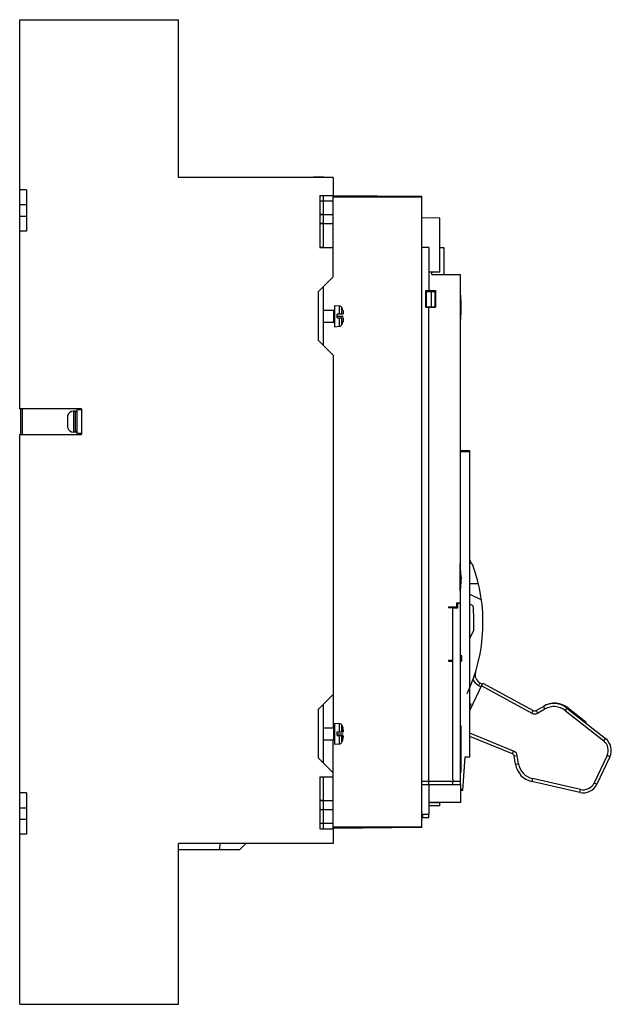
# Model space of a CAD drawing. Header units: millimetres. Extents: x 43 to 239, y 32 to 358.
import ezdxf

# ---------------------------------------------------------------- set-up
doc = ezdxf.new("R2010")
doc.units = ezdxf.units.MM
doc.header["$LTSCALE"] = 25.349531
doc.layers.get('0').update_dxf_attribs({"linetype": 'CONTINUOUS'})
doc.layers.add('INTFCLR_71428', color=7, linetype='CONTINUOUS')
doc.layers.add('INTFCLR_79', color=7, linetype='CONTINUOUS')

msp = doc.modelspace()

# ---------------------------------------------------------------- linework, layer by layer
at = {"color": 7, "linetype": 'Continuous'}
for p, q in [((43.2, 229.13), (43.2, 358.18)), ((43.2, 358.18), (95.9, 358.18)), ((95.9, 305.88), (95.9, 358.18)), ((147.2, 305.88), (95.9, 305.88)), ((144, 305.94), (140.6, 305.94)), ((147.2, 305.88), (147.2, 299.88)), ((45.4, 301.73), (43.2, 301.73)), ((45.4, 301.73), (45.4, 288.03)), ((142.7, 299.88), (142.7, 282.63)), ((142.7, 299.88), (147.2, 299.88)), ((147.2, 298.03), (142.7, 298.03)), ((144, 282.69), (144, 299.88)), ((147.2, 299.91), (176.5, 299.65)), ((147.2, 272.88), (147.2, 299.86)), ((176.5, 299.33), (147.2, 299.33)), ((176.5, 90.24), (176.5, 299.65)), ((45.4, 296.73), (43.2, 296.73)), ((43.2, 293.03), (45.4, 293.03)), ((142.7, 293.69), (144, 293.69)), ((142.7, 293.63), (147.2, 293.63)), ((182.5, 292.38), (176.5, 292.43)), ((182.5, 274.46), (182.5, 292.38)), ((45.4, 288.03), (43.2, 288.03)), ((144, 290.54), (142.7, 290.54)), ((147.2, 290.48), (142.7, 290.48)), ((144, 282.69), (142.7, 282.69)), ((142.7, 282.63), (147.2, 282.63)), ((178.85, 282.65), (176.5, 282.65)), ((178.85, 282.65), (178.85, 268.35)), ((182.5, 282.65), (183.85, 282.65)), ((183.85, 282.65), (183.85, 273.65)), ((182.5, 274.46), (178.85, 274.46)), ((179.85, 273.65), (179.85, 274.46)), ((147.2, 272.88), (142.2, 267.88)), ((179.85, 273.65), (189.25, 273.65)), ((189.25, 273.65), (189.25, 164.76)), ((142.2, 267.88), (142.2, 251.88)), ((144, 250.08), (144, 269.68)), ((177.85, 262.85), (177.85, 268.35)), ((177.85, 268.35), (181.05, 268.35)), ((178.05, 263), (178.05, 268)), ((178.05, 268), (180.97, 268)), ((179.73, 263), (179.73, 268)), ((180.97, 263), (180.97, 268)), ((181.05, 268.35), (181.05, 262.85)), ((189.35, 266.81), (189.35, 258.8)), ((144, 261.88), (147.4, 261.88)), ((147.4, 257.88), (147.4, 261.88)), ((147.6, 263.39), (147.6, 256.37)), ((147.6, 263.39), (149.25, 263.25)), ((149.25, 260.48), (149.25, 263.25)), ((150.06, 260.48), (150.06, 262.71)), ((150.37, 261.89), (150.34, 261.89)), ((177.85, 262.85), (181.05, 262.85)), ((178.05, 263), (180.97, 263)), ((178.85, 104.39), (178.85, 262.85)), ((148.5, 259.28), (148.5, 260.48)), ((150.5, 260.48), (148.5, 260.48)), ((148.5, 259.28), (150.5, 259.28)), ((149.25, 256.52), (149.25, 259.28)), ((150.06, 257.06), (150.06, 259.28)), ((150.5, 260.48), (150.5, 260.68)), ((150.5, 259.28), (150.5, 259.08)), ((144, 257.88), (147.4, 257.88)), ((147.6, 256.37), (149.25, 256.52)), ((150.35, 257.88), (150.37, 257.88)), ((142.2, 251.88), (147.2, 246.88)), ((147.2, 246.88), (147.2, 123.38)), ((63.7, 229.13), (43.2, 229.13)), ((43.6, 220.63), (43.6, 229.13)), ((44, 229.13), (44, 220.63)), ((62.2, 228.78), (62.2, 220.98)), ((63.7, 228.78), (62.2, 228.78)), ((63.7, 229.13), (63.7, 220.63)), ((59.1, 226.87), (59.1, 222.9)), ((61.04, 228.38), (61.04, 221.38)), ((61.7, 228.38), (61.04, 228.38)), ((61.7, 221.38), (61.7, 228.38)), ((43.2, 31.65), (43.2, 220.63)), ((43.2, 220.63), (63.7, 220.63)), ((61.7, 221.38), (61.04, 221.38)), ((63.7, 220.98), (62.2, 220.98)), ((189.25, 215.38), (192.5, 215.36)), ((192.5, 214.84), (189.25, 214.84)), ((192.5, 113.73), (192.5, 215.36)), ((189.31, 177.81), (189.25, 177.81)), ((189.61, 173.31), (189.31, 177.81)), ((189.31, 168.81), (189.31, 177.81)), ((192.5, 178.89), (192.95, 177.79)), ((192.95, 177.79), (193.31, 177.62)), ((189.61, 173.31), (189.31, 168.81)), ((195.31, 171.11), (192.5, 171.15)), ((189.31, 168.81), (189.25, 168.81)), ((192.5, 167.7), (196.32, 165.8)), ((188.05, 163.34), (185.35, 163.34)), ((185.35, 163.34), (185.35, 163.13)), ((188.05, 164.76), (189.25, 164.76)), ((188.05, 164.76), (188.05, 163.34)), ((189.35, 164.56), (188.35, 164.56)), ((188.35, 164.56), (188.35, 163.06)), ((189.35, 104.39), (189.35, 164.56)), ((193.54, 163.83), (192.5, 164.35)), ((186.85, 163.13), (185.35, 163.13)), ((186.85, 106.16), (186.85, 163.13)), ((188.35, 163.06), (186.85, 163.06)), ((192.5, 152.98), (193.78, 155.68)), ((192.5, 153.85), (192.83, 153.69)), ((189.85, 147.19), (189.35, 147.19)), ((189.85, 145.49), (189.85, 147.19)), ((186.85, 145.68), (185.35, 145.68)), ((185.35, 145.68), (185.35, 145.49)), ((185.35, 145.49), (186.85, 145.49)), ((189.85, 145.49), (189.35, 145.49)), ((192.5, 129.07), (196.83, 138.16)), ((195.8, 138.31), (195.33, 137.43)), ((195.33, 137.43), (196.25, 136.94)), ((195.8, 138.31), (196.68, 137.84)), ((196.4, 137.25), (212.99, 128.19)), ((196.83, 138.16), (213.47, 129.07)), ((147.2, 134.38), (142.2, 129.38)), ((144, 111.58), (144, 131.18)), ((192.94, 131.15), (192.5, 131.36)), ((142.2, 129.38), (142.2, 113.38)), ((212.99, 128.19), (213.47, 129.07)), ((214.45, 129.08), (216.87, 130.46)), ((214.45, 129.08), (214.94, 128.21)), ((214.94, 128.21), (217.36, 129.59)), ((217.36, 129.59), (216.87, 130.46)), ((224.67, 129.88), (224.05, 129.1)), ((224.05, 129.1), (236.86, 119.01)), ((224.67, 129.88), (237.48, 119.79)), ((225.17, 129.86), (230.98, 125.29)), ((147.6, 124.89), (149.25, 124.75)), ((147.6, 124.89), (147.6, 117.87)), ((149.25, 121.98), (149.25, 124.75)), ((150.06, 124.21), (150.37, 123.39)), ((150.06, 123.39), (150.06, 124.21)), ((230.98, 125.29), (230.85, 125.01)), ((144, 123.38), (147.4, 123.38)), ((147.4, 119.38), (147.4, 123.38)), ((148.5, 121.98), (150.5, 121.98)), ((148.5, 120.78), (148.5, 121.98)), ((150.06, 121.98), (150.06, 123.39)), ((150.34, 123.39), (150.37, 123.39)), ((150.5, 122.18), (150.5, 121.98)), ((189.65, 123.96), (189.35, 123.96)), ((189.48, 108.96), (189.48, 123.96)), ((189.65, 108.66), (189.65, 123.96)), ((206.98, 115.65), (192.5, 121.6)), ((144, 119.38), (147.4, 119.38)), ((147.2, 89.91), (147.2, 119.38)), ((147.6, 117.87), (149.25, 118.02)), ((148.5, 120.78), (150.5, 120.78)), ((149.25, 118.02), (149.25, 120.78)), ((150.06, 118.56), (150.06, 120.78)), ((150.06, 118.56), (150.37, 119.38)), ((150.37, 119.38), (150.35, 119.38)), ((150.5, 120.58), (150.5, 120.78)), ((206.6, 114.73), (192.5, 120.51)), ((236.86, 119.01), (237.48, 119.79)), ((206.6, 114.73), (206.98, 115.65)), ((142.2, 113.38), (147.2, 108.38)), ((190.1, 102.52), (190.88, 113.72)), ((190.88, 113.72), (192.5, 113.73)), ((208.2, 114.11), (207.21, 113.96)), ((207.63, 111.27), (207.21, 113.96)), ((207.63, 111.27), (208.62, 111.43)), ((208.62, 111.43), (208.2, 114.11)), ((238, 114.14), (233.68, 105.08)), ((238.9, 113.71), (234.58, 104.65)), ((238.9, 113.71), (238, 114.14)), ((189.65, 108.96), (189.35, 108.96)), ((189.65, 108.66), (189.35, 108.66)), ((142.7, 107.13), (147.2, 107.13)), ((142.7, 107.13), (142.7, 89.88)), ((144, 89.88), (144, 107.13)), ((176.5, 105.65), (187.35, 105.65)), ((180.35, 104.5), (186.05, 104.5)), ((180.35, 104.39), (180.35, 104.5)), ((186.85, 104.39), (186.85, 105.65)), ((187.35, 105.66), (189.35, 105.66)), ((213.23, 106.51), (213.01, 105.53)), ((228.97, 101.93), (213.01, 105.53)), ((229.19, 102.9), (213.23, 106.51)), ((233.68, 105.08), (234.58, 104.65)), ((45.4, 101.74), (43.2, 101.74)), ((45.4, 101.74), (45.4, 88.04)), ((189.45, 104.39), (176.5, 104.39)), ((178.95, 94.59), (178.95, 104.39)), ((189.45, 98.59), (189.45, 104.39)), ((189.45, 103.05), (190.14, 103.05)), ((190.1, 102.52), (189.45, 102.51)), ((228.97, 101.93), (229.19, 102.9)), ((142.7, 99.35), (144, 99.35)), ((142.7, 99.29), (147.2, 99.29)), ((189.45, 98.59), (178.95, 98.59)), ((182.5, 98.43), (178.95, 98.43)), ((182.5, 97.5), (182.5, 98.59)), ((45.4, 96.74), (43.2, 96.74)), ((144, 96.19), (142.7, 96.19)), ((147.2, 96.13), (142.7, 96.13)), ((182.5, 97.5), (178.95, 97.46)), ((43.2, 93.04), (45.4, 93.04)), ((142.7, 91.73), (147.2, 91.73)), ((178.95, 94.59), (176.5, 94.59)), ((176.75, 94.59), (176.75, 93.65)), ((176.75, 93.65), (178.85, 93.65)), ((178.85, 93.65), (178.85, 94.59)), ((142.7, 89.88), (147.2, 89.88)), ((147.2, 90.55), (176.5, 90.55)), ((176.5, 90.24), (147.2, 89.98)), ((147.2, 89.88), (147.2, 84.98)), ((45.4, 88.04), (43.2, 88.04)), ((147.2, 84.98), (95.9, 84.98)), ((95.9, 31.65), (95.9, 84.98)), ((109.55, 82.98), (109.68, 84.98)), ((116.22, 82.98), (118.22, 84.98)), ((116.23, 82.98), (118.23, 84.98)), ((95.9, 82.98), (116.22, 82.98)), ((43.2, 31.65), (95.9, 31.65))]:
    msp.add_line(p, q, dxfattribs=at)
for centre, radius, start, end in [((162.83, 262.81), 26.82, 351.4222, 8.5778), ((147.4, 262.08), 0.2, 270, 360), ((149.17, 262.25), 1, 27.1268, 85), ((146.5, 260.88), 4, 14.6148, 27.1158), ((147.4, 257.68), 0.2, 0, 90), ((149.17, 257.52), 1, 275, 332.8732), ((146.5, 258.88), 4, 332.8844, 345.5333), ((61.04, 226.38), 2, 90, 165.9302), ((61.7, 227.88), 0.5, 0, 90), ((61.04, 223.38), 2, 194.0698, 269.9996), ((61.7, 221.88), 0.5, 270, 360), ((141.84, 158.25), 55, 334.6686, 20.6289), ((141.84, 158.25), 52, 357.1744, 6.1664), ((197.2, 140.96), 3, 162.6617, 242.0467), ((197.2, 140.96), 4, 202.747, 242.0467), ((192.89, 296.45), 165.3, 269.8646, 270.0168), ((142.01, 158.7), 57.9, 330.712, 331.5841), ((220.59, 124.25), 7.24, 50.7587, 121.0553), ((220.34, 124.39), 7, 51.7646, 119.7619), ((213.95, 129.95), 2, 241.363, 299.7619), ((213.95, 129.95), 1, 241.363, 299.7619), ((220.34, 124.39), 6, 51.7646, 119.7619), ((149.17, 123.75), 1, 27.1268, 85), ((147.4, 123.58), 0.2, 270, 360), ((146.28, 122.28), 4.21, 9.2312, 15.2707), ((146.28, 122.28), 4.21, 9.2305, 15.2713), ((146.07, 122.25), 4.43, 5.3261, 9.2263), ((146.07, 122.25), 4.43, 5.3261, 9.2276), ((145.87, 122.23), 4.63, 3.9945, 5.3441), ((145.87, 122.23), 4.63, 3.9942, 5.3439), ((147.4, 119.18), 0.2, 0, 90), ((149.17, 119.02), 1, 275, 332.8732), ((146.28, 120.48), 4.22, 344.8727, 350.8542), ((146.28, 120.48), 4.21, 344.8721, 350.855), ((146.06, 120.52), 4.43, 350.8585, 354.6884), ((146.06, 120.52), 4.43, 350.8573, 354.6884), ((145.86, 120.54), 4.63, 354.671, 356.0404), ((145.86, 120.54), 4.63, 354.6711, 356.0407), ((234.39, 115.86), 4, 334.5227, 51.7646), ((234.39, 115.86), 5, 334.5227, 51.7646), ((206.22, 113.8), 1, 8.9425, 67.6979), ((206.22, 113.8), 2, 8.9425, 67.6979), ((214.55, 112.36), 7, 188.9425, 257.2785), ((214.55, 112.36), 6, 188.9425, 257.2785), ((187.75, 102.66), 2.51, 132.8669, 136.1775), ((187.35, 106.16), 0.5, 180, 270), ((230.07, 106.8), 5, 257.2785, 334.5227), ((230.07, 106.8), 4, 257.2785, 334.5227)]:
    msp.add_arc(centre, radius, start, end, dxfattribs=at)
for points, knots in [([(150.34, 261.89), (150.4, 261.7), (150.46, 261.4), (150.49, 260.99), (150.5, 260.79), (150.5, 260.68)], [0, 0, 0, 0, 0.499837, 0.749915, 1, 1, 1, 1]), ([(150.5, 259.08), (150.5, 258.98), (150.49, 258.78), (150.46, 258.38), (150.4, 258.08), (150.35, 257.88)], [0, 0, 0, 0, 0.250084, 0.50016, 1, 1, 1, 1])]:
    msp.add_open_spline(points, degree=3, knots=knots, dxfattribs=at)
for points in [[(192.5, 130.83), (192.64, 130.94), (192.79, 131.04), (192.94, 131.15)], [(150.5, 122.18), (150.5, 122.31), (150.49, 122.43), (150.48, 122.55)], [(150.48, 122.55), (150.49, 122.43), (150.5, 122.31), (150.5, 122.18)], [(150.48, 120.22), (150.49, 120.34), (150.5, 120.46), (150.5, 120.58)], [(150.5, 120.58), (150.5, 120.46), (150.49, 120.34), (150.48, 120.22)]]:
    msp.add_open_spline(points, degree=3, dxfattribs=at)
at = {"layer": 'INTFCLR_71428', "color": 254, "linetype": 'Continuous', "true_color": 0xf0ebaf}
msp.add_line((189.35, 262.81), (189.25, 262.81), dxfattribs=at)
at = {"layer": 'INTFCLR_79', "color": 254, "linetype": 'Continuous', "true_color": 0xf0ebaf}
for p, q in [((148.5, 259.88), (150.5, 259.88)), ((148.5, 121.38), (150.5, 121.38))]:
    msp.add_line(p, q, dxfattribs=at)

doc.saveas('drawing.dxf')
